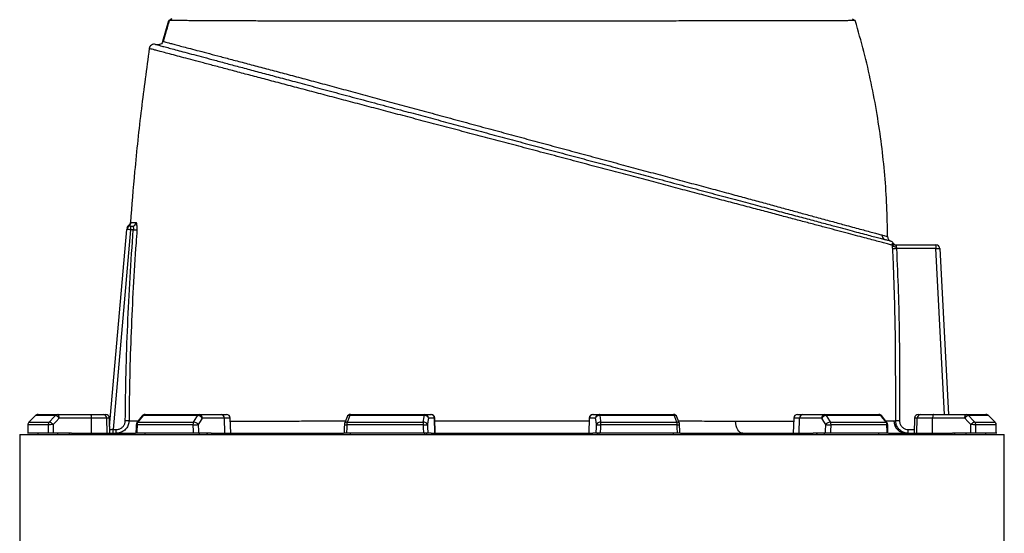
# Model space of a CAD drawing. Header units: millimetres. Extents: x 1861 to 18183, y 1323 to 18697.
# Tile 9 of 11: x 12536 to 16451, y 14374 to 16419. Entities that reach past the tile are written whole.
import ezdxf

# ---------------------------------------------------------------- set-up
doc = ezdxf.new("R2010")
doc.units = ezdxf.units.MM
doc.header["$LTSCALE"] = 5

msp = doc.modelspace()

# ---------------------------------------------------------------- linework, layer by layer
at = {"color": 7, "linetype": 'Continuous', "lineweight": 25}
for p, q in [((13105.4, 16332.8), (13128.6, 16414.7)), ((13128.6, 16414.7), (13139.8, 16422.4)), ((12893.5, 14799.7), (12962.1, 15583.7)), ((12977, 15582.4), (12907.5, 14787.4)), ((12977, 15597.4), (12977, 15582.4)), ((12977, 15597.4), (12984, 15597.4)), ((12987.5, 15582.4), (12977, 15582.4)), ((16018.4, 15522.4), (16179, 15522.4)), ((16179, 15507.4), (16021.8, 15507.4)), ((16179, 15522.4), (16179, 15507.4)), ((16194, 15508.2), (16228.6, 14847.4)), ((12598, 14842.9), (12572, 14816.7)), ((12677.6, 14843), (12598.2, 14843)), ((12608.7, 14847.4), (12687.6, 14847.4)), ((12687.6, 14847.4), (12815.8, 14847.4)), ((12815.8, 14847.4), (12867.5, 14847.4)), ((12867.5, 14847.4), (12877.3, 14847.4)), ((13022.9, 14841.6), (13002.2, 14815.4)), ((13243.6, 14843), (13026.6, 14843)), ((13034.7, 14847.4), (13250.4, 14847.4)), ((13250.4, 14847.4), (13338.1, 14847.4)), ((13338.1, 14847.4), (13358.1, 14847.4)), ((14144.3, 14843), (13847.9, 14843)), ((13851.5, 14847.4), (14146.2, 14847.4)), ((14146.2, 14847.4), (14169.9, 14847.4)), ((14169.9, 14847.4), (14171.2, 14847.4)), ((14815.3, 14847.4), (14816.6, 14847.4)), ((14816.6, 14847.4), (14840.3, 14847.4)), ((14840.3, 14847.4), (15135, 14847.4)), ((15138.6, 14843), (14842.2, 14843)), ((15628.4, 14847.4), (15648.4, 14847.4)), ((15648.4, 14847.4), (15736.1, 14847.4)), ((15736.1, 14847.4), (15951.9, 14847.4)), ((15959.9, 14843), (15743, 14843)), ((15984.3, 14815.4), (15963.6, 14841.6)), ((16109.2, 14847.4), (16119, 14847.4)), ((16119, 14847.4), (16170.8, 14847.4)), ((16170.8, 14847.4), (16298.9, 14847.4)), ((16298.9, 14847.4), (16377.9, 14847.4)), ((16388.3, 14843), (16308.9, 14843)), ((16414.5, 14816.7), (16388.5, 14842.9)), ((16414.5, 14816.7), (16388.5, 14842.9)), ((12649.2, 14806.2), (12567.9, 14806.2)), ((12572.2, 14816.8), (12653.3, 14816.8)), ((12820.9, 14832.9), (12692.8, 14832.9)), ((12821.6, 14772.4), (12820.9, 14832.9)), ((12881.7, 14832.9), (12820.9, 14832.9)), ((12883.7, 14772.4), (12881.7, 14832.9)), ((12894.4, 14772.4), (12892.3, 14832.9)), ((13224.6, 14806.2), (13002.6, 14806.2)), ((13005.9, 14816.8), (13227.4, 14816.8)), ((13349.6, 14832.9), (13261.9, 14832.9)), ((13351.2, 14772.4), (13349.6, 14832.9)), ((13375.2, 14772.4), (13373.1, 14832.9)), ((13837.4, 14837.6), (13827.6, 14811.4)), ((14139.9, 14806.2), (13836.6, 14806.2)), ((13838.1, 14816.8), (14140.7, 14816.8)), ((14184.7, 14832.9), (14161, 14832.9)), ((14186.8, 14772.4), (14184.7, 14832.9)), ((14188.3, 14772.4), (14186.2, 14832.9)), ((14800.3, 14832.9), (14798.2, 14772.4)), ((14799.8, 14772.4), (14801.8, 14832.9)), ((14825.5, 14832.9), (14801.8, 14832.9)), ((14845.8, 14816.8), (15148.4, 14816.8)), ((15149.9, 14806.2), (14846.6, 14806.2)), ((15158.9, 14811.4), (15149.1, 14837.6)), ((15613.4, 14832.9), (15611.3, 14772.4)), ((15635.3, 14772.4), (15637, 14832.9)), ((15724.6, 14832.9), (15637, 14832.9)), ((15759.1, 14816.8), (15980.6, 14816.8)), ((15984, 14806.2), (15762, 14806.2)), ((16011.5, 14822.2), (16019.1, 14822.3)), ((16094.2, 14832.9), (16092.1, 14772.4)), ((16102.8, 14772.4), (16104.8, 14832.9)), ((16165.6, 14832.9), (16104.8, 14832.9)), ((16164.9, 14772.4), (16165.6, 14832.9)), ((16293.8, 14832.9), (16165.6, 14832.9)), ((16333.2, 14816.8), (16414.3, 14816.8)), ((16418.6, 14806.2), (16337.3, 14806.2)), ((12535.8, 14767.4), (12535.8, 5747.4)), ((12535.8, 14767.4), (16450.8, 14767.4)), ((12649.6, 14772.4), (12567.7, 14772.4)), ((12608.7, 14767.4), (12608.7, 14772.4)), ((12741.6, 14772.4), (12668.8, 14772.4)), ((12687.6, 14767.4), (12687.6, 14772.4)), ((12731.1, 14767.4), (12735.8, 14772.4)), ((12741.6, 14772.4), (12995.9, 14772.4)), ((12907.5, 14772.4), (12907.5, 14787.4)), ((12907.5, 14787.4), (12920, 14787.4)), ((12920, 14772.4), (12920, 14787.4)), ((13225.5, 14772.4), (13001.8, 14772.4)), ((13034.7, 14767.4), (13034.7, 14772.4)), ((13296.5, 14772.4), (13246.7, 14772.4)), ((13250.4, 14767.4), (13250.4, 14772.4)), ((13280.2, 14767.4), (13283.4, 14772.4)), ((13296.5, 14772.4), (13823.9, 14772.4)), ((14141.1, 14772.4), (13835.5, 14772.4)), ((13851.5, 14767.4), (13851.5, 14772.4)), ((14146.2, 14767.4), (14146.2, 14772.4)), ((14154.3, 14767.4), (14155.2, 14772.4)), ((14172, 14772.4), (14158.5, 14772.4)), ((14172, 14772.4), (14814.5, 14772.4)), ((14828, 14772.4), (14814.5, 14772.4)), ((14831.4, 14772.4), (14832.2, 14767.4)), ((14840.3, 14767.4), (14840.3, 14772.4)), ((15151, 14772.4), (14845.5, 14772.4)), ((15135, 14767.4), (15135, 14772.4)), ((15162.9, 14772.4), (15690.1, 14772.4)), ((15739.8, 14772.4), (15690.1, 14772.4)), ((15703.1, 14772.4), (15706.3, 14767.4)), ((15736.1, 14767.4), (15736.1, 14772.4)), ((15984.7, 14772.4), (15761.1, 14772.4)), ((15951.9, 14767.4), (15951.9, 14772.4)), ((15990.1, 14772.4), (16244.9, 14772.4)), ((16069.1, 14772.4), (16069.1, 14787.4)), ((16317.7, 14772.4), (16244.9, 14772.4)), ((16250.7, 14772.4), (16255.4, 14767.4)), ((16298.9, 14767.4), (16298.9, 14772.4)), ((16418.8, 14772.4), (16336.9, 14772.4)), ((16377.9, 14767.4), (16377.9, 14772.4)), ((16450.8, 5747.4), (16450.8, 14767.4))]:
    msp.add_line(p, q, dxfattribs=at)
at = {"color": 8, "linetype": 'Continuous', "lineweight": 25}
for p, q in [((15999.5, 15536.9), (15999.3, 15536.9)), ((16213.6, 14847.4), (16179, 15507.4)), ((12598, 14842.9), (12598.2, 14843)), ((16388.3, 14843), (16388.5, 14842.9)), ((12567.7, 14806.2), (12567.9, 14806.2)), ((12572, 14816.7), (12572.2, 14816.8)), ((12892.3, 14832.9), (12881.7, 14832.9)), ((13373.1, 14832.9), (13349.6, 14832.9)), ((14186.2, 14832.9), (14184.7, 14832.9)), ((14801.8, 14832.9), (14800.3, 14832.9)), ((15637, 14832.9), (15613.4, 14832.9)), ((16104.8, 14832.9), (16094.2, 14832.9)), ((16414.3, 14816.8), (16414.5, 14816.7)), ((16418.6, 14806.2), (16418.9, 14806.2)), ((16069.1, 14787.4), (16092.6, 14787.4))]:
    msp.add_line(p, q, dxfattribs=at)
at = {"color": 7, "linetype": 'Continuous', "lineweight": 25, "flags": 128}
for points in [[(15846.9, 16422.4), (15852.4, 16418.6), (15858, 16414.9)], [(12977, 15582.4), (12974.1, 15582.6), (12971.3, 15582.9), (12968.7, 15583.1), (12966.4, 15583.3), (12964.6, 15583.5), (12963.2, 15583.6), (12962.4, 15583.7), (12962.1, 15583.7)], [(12987.5, 15582.4), (12990, 15582.2), (12992.5, 15582), (12994.8, 15581.8), (12997, 15581.7), (12998.8, 15581.5), (13000.3, 15581.4), (13001.4, 15581.3), (13002.1, 15581.3)], [(16021.8, 15507.4), (16019.1, 15507.2), (16016.4, 15507.1), (16013.9, 15507), (16011.7, 15506.8), (16009.9, 15506.7), (16008.4, 15506.7), (16007.4, 15506.6), (16006.9, 15506.6)], [(16179, 15507.4), (16182, 15507.5), (16184.8, 15507.7), (16187.4, 15507.8), (16189.6, 15507.9), (16191.5, 15508), (16192.9, 15508.1), (16193.7, 15508.1), (16194, 15508.2)], [(12598.2, 14843), (12577.2, 14821.8), (12572.2, 14816.8)], [(12653.3, 14816.8), (12673, 14838), (12677.6, 14843)], [(12692.8, 14832.9), (12692.6, 14835.7), (12692.3, 14838.5), (12691.8, 14841), (12691.2, 14843.2), (12690.4, 14844.9), (12689.6, 14846.3), (12688.6, 14847.1), (12687.6, 14847.4)], [(12815.8, 14847.4), (12816.8, 14847.1), (12817.7, 14846.3), (12818.6, 14844.9), (12819.3, 14843.2), (12820, 14841), (12820.5, 14838.5), (12820.8, 14835.7), (12820.9, 14832.9)], [(13026.6, 14843), (13009.9, 14821.8), (13005.9, 14816.8)], [(13227.4, 14816.8), (13240.5, 14838), (13243.6, 14843)], [(13847.9, 14843), (13840, 14821.8), (13838.1, 14816.8)], [(14140.7, 14816.8), (14143.6, 14838), (14144.3, 14843)], [(14144.3, 14843), (14144.5, 14844), (14144.7, 14844.8), (14145, 14845.6), (14145.2, 14846.2), (14145.5, 14846.7), (14145.7, 14847.1), (14146, 14847.3), (14146.2, 14847.4)], [(14842.2, 14843), (14842, 14844), (14841.8, 14844.8), (14841.6, 14845.6), (14841.3, 14846.2), (14841.1, 14846.7), (14840.8, 14847.1), (14840.5, 14847.3), (14840.3, 14847.4)], [(14842.2, 14843), (14845.1, 14821.8), (14845.8, 14816.8)], [(15148.4, 14816.8), (15140.5, 14838), (15138.6, 14843)], [(15743, 14843), (15756, 14821.8), (15759.1, 14816.8)], [(15980.6, 14816.8), (15963.9, 14838), (15959.9, 14843)], [(16170.8, 14847.4), (16169.8, 14847.1), (16168.8, 14846.3), (16168, 14844.9), (16167.2, 14843.2), (16166.6, 14841), (16166.1, 14838.5), (16165.8, 14835.7), (16165.6, 14832.9)], [(16293.8, 14832.9), (16293.9, 14835.7), (16294.2, 14838.5), (16294.7, 14841), (16295.3, 14843.2), (16296.1, 14844.9), (16297, 14846.3), (16297.9, 14847.1), (16298.9, 14847.4)], [(16308.9, 14843), (16328.6, 14821.8), (16333.2, 14816.8)], [(16414.3, 14816.8), (16393.3, 14838), (16388.3, 14843)], [(12567.7, 14806.2), (12567.6, 14797.6), (12567.5, 14771.7)], [(12692.8, 14832.9), (12680.3, 14819.5), (12668.4, 14806.7)], [(12970.4, 14822), (12969.7, 14822), (12968.6, 14822), (12967.1, 14822), (12965.2, 14822), (12963.1, 14822), (12960.7, 14822), (12958.2, 14822.1), (12955.7, 14822.1)], [(12999, 14806.5), (12998.8, 14797.9), (12998.2, 14772)], [(13224.6, 14806.2), (13227, 14806.3), (13229.7, 14806.4), (13232.6, 14806.4), (13235.5, 14806.5), (13238.4, 14806.6), (13241.2, 14806.6), (13243.7, 14806.7), (13245.8, 14806.7)], [(13261.9, 14832.9), (13253.7, 14819.5), (13245.8, 14806.7)], [(13826.7, 14806.6), (13826.4, 14798), (13825.5, 14772.1)], [(14139.9, 14806.2), (14142.8, 14806.3), (14145.8, 14806.4), (14148.6, 14806.4), (14151.2, 14806.5), (14153.4, 14806.6), (14155.2, 14806.6), (14156.6, 14806.7), (14157.4, 14806.7)], [(14161, 14832.9), (14159.1, 14819.5), (14157.4, 14806.7)], [(14829.2, 14806.7), (14827.4, 14819.5), (14825.5, 14832.9)], [(14829.2, 14806.7), (14830, 14806.7), (14831.3, 14806.6), (14833.1, 14806.6), (14835.4, 14806.5), (14838, 14806.4), (14840.8, 14806.4), (14843.7, 14806.3), (14846.6, 14806.2)], [(15161, 14772.1), (15160.7, 14780.8), (15159.9, 14806.6)], [(15411.3, 14772.4), (15405.8, 14773.3), (15400.5, 14776.1), (15395.6, 14780.5), (15391.2, 14786.6), (15387.7, 14794), (15385, 14802.4), (15383.2, 14811.6), (15382.6, 14821.1)], [(15740.8, 14806.7), (15732.9, 14819.5), (15724.6, 14832.9)], [(15740.8, 14806.7), (15742.9, 14806.7), (15745.3, 14806.6), (15748.1, 14806.6), (15751, 14806.5), (15753.9, 14806.4), (15756.8, 14806.4), (15759.5, 14806.3), (15762, 14806.2)], [(15988.3, 14772), (15988.1, 14780.6), (15987.5, 14806.5)], [(16034, 14822.3), (16031.3, 14822.3), (16028.6, 14822.3), (16026.1, 14822.3), (16023.8, 14822.3), (16022, 14822.3), (16020.5, 14822.3), (16019.6, 14822.3), (16019.1, 14822.3)], [(16318.1, 14806.7), (16306.2, 14819.5), (16293.8, 14832.9)], [(16419.1, 14771.7), (16419, 14780.4), (16418.9, 14806.2)]]:
    msp.add_lwpolyline(points, dxfattribs=at)
at = {"color": 8, "linetype": 'Continuous', "lineweight": 25, "flags": 128}
msp.add_lwpolyline([(12907.5, 14787.4), (12904.5, 14787.1), (12901.7, 14786.9), (12899, 14786.6), (12896.7, 14786.4), (12894.8, 14786.3), (12893.9, 14786.2)], dxfattribs=at)
at = {"color": 7, "linetype": 'Continuous', "lineweight": 25}
for centre, radius, start, end in [((13070.7, 16301), 20, 74.8665, 171.9452), ((12977, 15582.4), 15, 90, 175), ((12977.3, 15585.9), 15, 117.9035, 174.9931), ((12977.4, 15587.4), 15, 123.7419, 174.999), ((12963.2, 15612.4), 15, 298.059, 355.6422), ((12983.9, 15612.2), 14.9, 270.4239, 356.1134), ((15983.2, 15561.7), 19.7, 179.6762, 254.6267), ((16006.5, 15555.6), 20, 180.2841, 249.5065), ((15992.5, 15518.1), 20, 34.2911, 69.5237), ((16018.5, 15537.3), 15, 211.2823, 269.9826), ((16018.8, 15529.1), 14.9, 214.1854, 280.0516), ((16021.7, 15537.4), 15, 212.2623, 270), ((16179, 15507.4), 15, 3, 90), ((12608.7, 14832.4), 15, 90, 135.2544), ((12608.7, 14832.7), 14.6, 90.0883, 135.5971), ((12687.7, 14833.6), 13.7, 90.3258, 137.1405), ((12669.3, 14814.1), 30, 38.6994, 73.9105), ((12867.1, 14832.8), 14.6, 0.4135, 88.4735), ((12877.3, 14832.4), 15, 2, 90), ((13034.7, 14832.4), 15, 90, 141.7366), ((13035, 14837.1), 10.3, 92.0006, 145.1156), ((13251, 14838.9), 8.51, 93.9078, 151.2303), ((13242.5, 14819.3), 23.6, 34.9392, 87.5195), ((13248.5, 14834), 13.5, 355.0817, 81.7648), ((13336.2, 14834), 13.5, 355.0818, 81.7644), ((13358.1, 14832.4), 15, 2, 90), ((13851.5, 14832.4), 15, 90, 159.4472), ((13853.2, 14842.3), 5.31, 108.8965, 173.1984), ((14146.1, 14827), 16.1, 21.4775, 96.2301), ((14146.1, 14832.5), 14.9, 1.544, 89.5783), ((14169.8, 14832.5), 14.9, 1.544, 89.5783), ((14171.2, 14832.4), 15, 2, 90), ((14815.3, 14832.4), 15, 90, 178), ((14816.7, 14832.5), 14.9, 90.4217, 178.456), ((14840.4, 14832.5), 14.9, 90.4217, 178.456), ((14840.5, 14827), 16.1, 83.7699, 158.5225), ((15135, 14832.4), 15, 20.5528, 90), ((15133.3, 14842.3), 5.31, 6.8016, 71.1035), ((15628.4, 14832.4), 15, 90, 178), ((15650.4, 14834), 13.5, 98.2356, 184.9182), ((15738, 14834), 13.5, 98.2352, 184.9183), ((15744, 14819.3), 23.6, 92.4805, 145.0608), ((15735.5, 14838.9), 8.51, 28.7697, 86.0922), ((15951.9, 14832.4), 15, 38.2634, 90), ((15951.5, 14837.1), 10.3, 34.8844, 87.9994), ((16109.2, 14832.4), 15, 90, 178), ((16119.4, 14832.8), 14.6, 91.5265, 179.5865), ((16317.2, 14814.1), 30, 106.0895, 141.3006), ((16298.8, 14833.6), 13.7, 42.8595, 89.6742), ((16377.9, 14832.4), 15, 44.7456, 90), ((16377.8, 14832.7), 14.6, 44.4029, 89.9117), ((12582.7, 14806.2), 15, 135.2551, 179.6388), ((12583.1, 14806.2), 15.1, 135.5887, 180.0767), ((12664.7, 14806.2), 15.5, 137.0975, 180.2681), ((12666.2, 14534.7), 272, 89.5272, 93.586), ((12645, 14787.9), 30.1, 38.7106, 73.892), ((13014, 14806.2), 15, 141.7373, 178.7034), ((13020.2, 14806.4), 17.6, 144.1004, 180.8831), ((13244.3, 14806.5), 19.8, 148.8596, 181.0842), ((13226.4, 14793.1), 23.7, 34.9445, 87.5021), ((13841.7, 14806.2), 15, 159.4476, 178.1157), ((13871.4, 14806.7), 34.8, 163.2316, 180.9463), ((14202.8, 14806.8), 62.9, 170.8768, 180.5701), ((14142.4, 14800.8), 16.1, 21.4777, 96.2116), ((14844.1, 14800.8), 16.1, 83.7884, 158.5223), ((14783.7, 14806.8), 62.9, 359.4299, 9.1232), ((15115.1, 14806.7), 34.8, 359.0537, 16.7684), ((15144.9, 14806.2), 15, 1.8843, 20.5524), ((15760.1, 14793.1), 23.7, 92.4979, 145.0555), ((15742.2, 14806.5), 19.8, 358.9158, 31.1404), ((15966.3, 14806.4), 17.6, 359.1169, 35.8996), ((15972.5, 14806.2), 15, 1.2966, 38.2627), ((16061.3, 14822.2), 49.8, 179.9903, 269.7965), ((16341.5, 14787.9), 30.1, 106.108, 141.2894), ((16320.3, 14534.7), 272, 86.414, 90.4728), ((16321.9, 14806.2), 15.5, 359.7319, 42.9025), ((16403.5, 14806.2), 15.1, 359.9233, 44.4113), ((16403.9, 14806.2), 15, 0.3612, 44.7449)]:
    msp.add_arc(centre, radius, start, end, dxfattribs=at)
at = {"color": 8, "linetype": 'Continuous', "lineweight": 25}
for centre, radius, start, end in [((13026, 14838.7), 4.27, 82.18, 137.015), ((13846.5, 14832.9), 10.2, 81.6202, 152.4194), ((15140.1, 14832.9), 10.2, 27.5382, 98.3875), ((15960.5, 14838.7), 4.27, 42.9404, 97.8349), ((13002.3, 14822.2), 16, 258.157, 271.0178), ((13005.3, 14812.5), 4.27, 82.2255, 136.9637), ((13841.2, 14999.9), 193.8, 265.6957, 268.6446), ((13836.6, 14806.7), 10.2, 81.6491, 152.3248), ((15149.9, 14806.7), 10.2, 27.6752, 98.3509), ((15148.6, 14934.4), 128.2, 270.6012, 275.0585), ((15981.2, 14812.5), 4.27, 43.0363, 97.7745), ((15984.3, 14822.2), 16, 268.9822, 281.843)]:
    msp.add_arc(centre, radius, start, end, dxfattribs=at)
at = {"color": 7, "linetype": 'Continuous', "lineweight": 25}
for centre, major_axis, ratio, start_param, end_param in [((14493.3, 14417.6), (340.3, 55625.9), 0.034655, 1.564022, 1.56463), ((14493.3, 14417.6), (-670.2, 55625.9), 0.033063, 1.563412, 1.564019), ((14498.4, 14418.1), (-665.1, 55625.9), 0.03281, 1.563418, 1.564035), ((14493.3, 14417.6), (1259.2, 55625.9), 0.026944, 1.56442, 1.565028), ((14493.3, 14417.6), (-1500.3, 55625.9), 0.022604, 1.563201, 1.563808), ((14504.7, 14418.1), (-1488.8, 55625.9), 0.022431, 1.56321, 1.563827), ((14493.3, 14417.6), (1839.7, 55625.9), 0.012023, 1.564208, 1.564815), ((14493.3, 14417.6), (-1927.8, 55625.9), 0.006103, 1.563599, 1.564206), ((14508, 14418.1), (-1913.1, 55625.9), 0.006057, 1.563602, 1.564219), ((14478.5, 14418.1), (1913.1, 55625.9), 0.006057, 4.718966, 4.719583), ((14493.3, 14417.6), (1927.8, 55625.9), 0.006103, 4.718979, 4.719586), ((14493.3, 14417.6), (-1839.7, 55625.9), 0.012023, 4.71837, 4.718977), ((14481.8, 14418.1), (1488.8, 55625.9), 0.022431, 4.719358, 4.719975), ((14493.3, 14417.6), (1500.3, 55625.9), 0.022604, 4.719377, 4.719984), ((14493.3, 14417.6), (-1259.2, 55625.9), 0.026944, 4.718158, 4.718765), ((14488.1, 14418.1), (665.1, 55625.9), 0.03281, 4.71915, 4.719767), ((14493.3, 14417.6), (670.2, 55625.9), 0.033063, 4.719166, 4.719773), ((14493.3, 14417.6), (-340.3, 55625.9), 0.034655, 4.718555, 4.719163)]:
    msp.add_ellipse(centre, major_axis=major_axis, ratio=ratio, start_param=start_param, end_param=end_param, dxfattribs=at)
for points, knots in [([(13130.3, 16414.9), (13125.8, 16399.4), (13117.8, 16371.9), (13109.9, 16344.4), (13106.4, 16332.3)], [0, 0, 0, 0, 0.56269, 1, 1, 1, 1]), ([(13140.2, 16422.4), (13138.3, 16421.1), (13134.6, 16418.6), (13130.9, 16416), (13129, 16414.7)], [0, 0, 0, 0, 0.500025, 1, 1, 1, 1]), ([(15858, 16414.9), (15857.5, 16414.9), (15856.3, 16414.8), (15847.2, 16414.8), (15832.8, 16414.7), (15812.5, 16414.6), (15786.5, 16414.4), (15755, 16414.3), (15718, 16414.1), (15676, 16414), (15629, 16413.9), (15576.9, 16413.9), (15520.1, 16413.8), (15459, 16413.8), (15394.1, 16413.8), (15325.2, 16413.7), (15252.6, 16413.6), (15176.5, 16413.4), (15097.6, 16413.3), (15016.4, 16413.1), (14933, 16412.9), (14847.5, 16412.8), (14760.2, 16412.6), (14672, 16412.5), (14583.2, 16412.4), (14494.2, 16412.4), (14405, 16412.4), (14315.9, 16412.4), (14227.5, 16412.4), (14140.6, 16412.4), (14055.4, 16412.5), (13971.9, 16412.5), (13890.3, 16412.6), (13811.3, 16412.6), (13735.4, 16412.7), (13663, 16412.8), (13594, 16413), (13528.5, 16413.2), (13467.2, 16413.4), (13410.4, 16413.7), (13358.4, 16413.9), (13311.2, 16414.2), (13268.9, 16414.4), (13231.8, 16414.6), (13200.2, 16414.7), (13174.3, 16414.8), (13153.9, 16414.9), (13139.6, 16414.9), (13132, 16414.9), (13131, 16414.8), (13130.8, 16414.8)], [0, 0, 0, 0, 0.021258, 0.042367, 0.063421, 0.084512, 0.105725, 0.127019, 0.148163, 0.169238, 0.190328, 0.21153, 0.232837, 0.253994, 0.27507, 0.296147, 0.31732, 0.338627, 0.359819, 0.380912, 0.401992, 0.423151, 0.444452, 0.465669, 0.486764, 0.507839, 0.528974, 0.550261, 0.571509, 0.592615, 0.613685, 0.634806, 0.656066, 0.677338, 0.698464, 0.719537, 0.74064, 0.761874, 0.783163, 0.804304, 0.825373, 0.846465, 0.867664, 0.888964, 0.910121, 0.931192, 0.952269, 0.973441, 0.99477, 1, 1, 1, 1]), ([(15986.5, 15555.5), (15985.8, 15596.2), (15984.5, 15677.6), (15976.2, 15799.5), (15963.5, 15920.8), (15945.5, 16043.5), (15922.1, 16167.2), (15893.4, 16291.9), (15869.8, 16373.8), (15858, 16414.9)], [0, 0, 0, 0, 0.140142, 0.280142, 0.420056, 0.559941, 0.706514, 0.85318, 1, 1, 1, 1]), ([(13105.2, 16332.8), (13104.2, 16330.4), (13102.2, 16325.6), (13096.1, 16320.5), (13088.6, 16317.8), (13083.4, 16318.6), (13080.8, 16319)], [0, 0, 0, 0, 0.2500226, 0.5000321, 0.7500214, 1, 1, 1, 1]), ([(13105.4, 16332.8), (13105.4, 16332.8), (13105.4, 16332.8), (13105.2, 16332.6), (13109.1, 16331.5), (13116.3, 16329.4), (13127.8, 16326.3), (13143.2, 16322.2), (13162.7, 16317), (13186.3, 16310.8), (13214.9, 16303.2), (13249.2, 16294.2), (13289.5, 16283.6), (13334.9, 16271.6), (13385.6, 16258.2), (13441.3, 16243.5), (13500.7, 16227.8), (13563, 16211.2), (13627.6, 16194), (13695.6, 16175.7), (13767, 16156.5), (13841.5, 16136.4), (13917.8, 16115.8), (13995.4, 16094.8), (14074.3, 16073.4), (14155.3, 16051.5), (14238.3, 16029), (14323.1, 16005.9), (14407.4, 15983.1), (14490.9, 15960.4), (14573.4, 15938), (14656.5, 15915.5), (14740.1, 15892.9), (14823.7, 15870.4), (14905.8, 15848.3), (14986, 15826.7), (15064.1, 15805.7), (15141.3, 15785), (15217.3, 15764.5), (15291.7, 15744.4), (15361.4, 15725.6), (15426.2, 15708), (15486.4, 15691.6), (15544.6, 15675.7), (15600.4, 15660.4), (15653.7, 15645.9), (15708.1, 15631.1), (15762.3, 15616.3), (15809.5, 15603.5), (15847.4, 15593.2), (15877.2, 15585.1), (15904.3, 15577.7), (15928, 15571.3), (15948.4, 15565.8), (15958.5, 15563.1), (15963.6, 15561.8)], [0, 0, 0, 0, 0, 0.014963, 0.029962, 0.04691, 0.063872, 0.08082, 0.098256, 0.115705, 0.133141, 0.152861, 0.172603, 0.192323, 0.212839, 0.233378, 0.253895, 0.273809, 0.293739, 0.313653, 0.334158, 0.35468, 0.375185, 0.395293, 0.415417, 0.435526, 0.45623, 0.476951, 0.497655, 0.517538, 0.537436, 0.557319, 0.577766, 0.598228, 0.618674, 0.638617, 0.658576, 0.678518, 0.699042, 0.719583, 0.740107, 0.758647, 0.777199, 0.795739, 0.814741, 0.833756, 0.852758, 0.876486, 0.900214, 0.91634, 0.932474, 0.948594, 0.965743, 0.982955, 1, 1, 1, 1]), ([(13051, 16303.8), (13040.2, 16223.8), (13018.2, 16061), (12993.3, 15829.9), (12981.3, 15678.7), (12975.8, 15611)], [0, 0, 0, 0, 0.347297, 0.707293, 1, 1, 1, 1]), ([(13075.8, 16320.3), (13076.5, 16320.2), (13077.7, 16319.8), (13087.9, 16317.1), (13103.2, 16313), (13123.5, 16307.6), (13147.5, 16301.1), (13176.2, 16293.4), (13209.3, 16284.6), (13246.7, 16274.6), (13288.6, 16263.3), (13335.4, 16250.8), (13386.8, 16237), (13442.2, 16222.2), (13501.2, 16206.4), (13563.5, 16189.7), (13632.5, 16171.2), (13708.6, 16150.8), (13792.1, 16128.4), (13879, 16105.1), (13968.6, 16081.1), (14055.5, 16057.8), (14139.2, 16035.4), (14219, 16014), (14300, 15992.3), (14381.8, 15970.4), (14463.9, 15948.4), (14547, 15926.1), (14630.8, 15903.7), (14715.3, 15881), (14799.4, 15858.5), (14882.5, 15836.2), (14964.4, 15814.3), (15048.9, 15791.6), (15135.7, 15768.4), (15224.1, 15744.7), (15309.7, 15721.8), (15391.9, 15699.8), (15468.6, 15679.2), (15539.9, 15660.1), (15605.9, 15642.4), (15667.8, 15625.8), (15725.2, 15610.4), (15775.2, 15597.1), (15818.2, 15585.5), (15855.1, 15575.6), (15888.1, 15566.8), (15917.1, 15559), (15941.8, 15552.4), (15962.8, 15546.8), (15972.8, 15544.1), (15978, 15542.7)], [0, 0, 0, 0, 0.021912, 0.043851, 0.065763, 0.084823, 0.103949, 0.123109, 0.142271, 0.161401, 0.180463, 0.200196, 0.219994, 0.239829, 0.259666, 0.27947, 0.299207, 0.322159, 0.345184, 0.368235, 0.391261, 0.414214, 0.433401, 0.45265, 0.471928, 0.491204, 0.510446, 0.529629, 0.549388, 0.569212, 0.589072, 0.608934, 0.628764, 0.648526, 0.671411, 0.694369, 0.717351, 0.740308, 0.763193, 0.784665, 0.806203, 0.82776, 0.849293, 0.870762, 0.888984, 0.907266, 0.925576, 0.943883, 0.962158, 0.980374, 1, 1, 1, 1]), ([(12955.7, 14822.1), (12956.5, 14885.5), (12958.1, 15012.2), (12964.7, 15202.4), (12974, 15392.5), (12983, 15519.1), (12987.5, 15582.4)], [0, 0, 0, 0, 0.249859, 0.499716, 0.749858, 1, 1, 1, 1]), ([(12975.3, 15611), (12975.3, 15610.7), (12975.4, 15609.1), (12974.4, 15606.4), (12972.7, 15603.3), (12970.7, 15601.1), (12969.6, 15600.3), (12969, 15599.9)], [0, 0, 0, 0, 0.044816, 0.32737, 0.578062, 0.808723, 1, 1, 1, 1]), ([(12970.3, 15599.1), (12971.1, 15598.7), (12972.6, 15597.8), (12975.6, 15597.5), (12977, 15597.4)], [0, 0, 0, 0, 0.537789, 1, 1, 1, 1]), ([(12978.2, 15611.2), (12980.4, 15611.2), (12984.7, 15611.2), (12994.1, 15611.2), (12998.7, 15611.2)], [0, 0, 0, 0, 0.499137, 1, 1, 1, 1]), ([(12984, 15597.4), (12984.6, 15597.2), (12985.8, 15596.9), (12987.1, 15594.3), (12987.9, 15590.4), (12988, 15586.2), (12987.6, 15583.5), (12987.5, 15582.4)], [0, 0, 0, 0, 0.2229924, 0.4425651, 0.6556634, 0.863305, 1, 1, 1, 1]), ([(13002.1, 15581.3), (13002.3, 15583.4), (13002.6, 15588.9), (13002.6, 15597.3), (13001.8, 15605), (13000.5, 15610.2), (12999.3, 15610.9), (12998.7, 15611.2)], [0, 0, 0, 0, 0.138938, 0.350661, 0.565771, 0.783142, 1, 1, 1, 1]), ([(13002.1, 15581.3), (13000.9, 15564.1), (12995.2, 15488.1), (12986.8, 15353.2), (12978.4, 15176.3), (12972.6, 14999.2), (12971.1, 14881), (12970.4, 14822)], [0, 0, 0, 0, 0.067781, 0.30072, 0.53366, 0.766831, 1, 1, 1, 1]), ([(15963.6, 15561.8), (15968.1, 15560.6), (15977.2, 15558.1), (15984.9, 15555.9), (15986, 15555.6), (15986.5, 15555.5)], [0, 0, 0, 0, 0.326968, 0.662737, 1, 1, 1, 1]), ([(15999.3, 15536.9), (15998.8, 15537), (15997.8, 15537.3), (15990.8, 15539.3), (15982.2, 15541.6), (15978, 15542.7)], [0, 0, 0, 0, 0.3131969, 0.6617825, 1, 1, 1, 1]), ([(16006.5, 15520.8), (16006.5, 15521.4), (16006.5, 15523.8), (16006, 15526.8), (16005.4, 15529.2), (16005.6, 15529.4), (16005.7, 15529.6)], [0, 0, 0, 0, 0.090047, 0.373081, 0.673056, 1, 1, 1, 1]), ([(16006.9, 15506.6), (16006.8, 15508.2), (16006.6, 15513.1), (16006.5, 15517.6), (16006.5, 15520.8)], [0, 0, 0, 0, 0.318656, 1, 1, 1, 1]), ([(16019.1, 14822.3), (16019.1, 14832.3), (16019, 14882.3), (16018.9, 14985.6), (16018.3, 15132.3), (16015.6, 15292.4), (16011.4, 15417.1), (16007.8, 15488.5), (16006.9, 15506.6)], [0, 0, 0, 0, 0.043829, 0.219142, 0.452954, 0.686769, 0.92056, 1, 1, 1, 1]), ([(16018.4, 15522.4), (16018.4, 15522.3), (16018.4, 15522.2), (16019, 15521.3), (16020, 15519.7), (16021.2, 15517), (16021.4, 15515), (16021.4, 15514.5)], [0, 0, 0, 0, 0.243812, 0.285473, 0.577026, 0.890234, 1, 1, 1, 1]), ([(16021.4, 15514.5), (16021.5, 15512.9), (16021.5, 15510.6), (16021.8, 15508.2), (16021.8, 15507.4)], [0, 0, 0, 0, 0.6808829, 1, 1, 1, 1]), ([(16021.8, 15507.4), (16024.5, 15450.4), (16029.7, 15336.3), (16033.5, 15165.1), (16034.1, 14993.7), (16034.1, 14879.4), (16034, 14822.3)], [0, 0, 0, 0, 0.249882, 0.499763, 0.749879, 1, 1, 1, 1]), ([(12920, 14787.4), (12922.8, 14787.6), (12929.5, 14788), (12939.5, 14792.3), (12948.3, 14800.1), (12954.4, 14810.4), (12955.2, 14818.2), (12955.7, 14822.1)], [0, 0, 0, 0, 0.148522, 0.364888, 0.577708, 0.78882, 1, 1, 1, 1]), ([(12970.4, 14822), (12969.8, 14816.4), (12968.6, 14805.4), (12960.1, 14790.6), (12947.5, 14779.4), (12933.4, 14773.3), (12923.9, 14772.6), (12920, 14772.4)], [0, 0, 0, 0, 0.212064, 0.423659, 0.636373, 0.85208, 1, 1, 1, 1]), ([(16069.1, 14772.4), (16063.5, 14772.9), (16052.2, 14774), (16037.2, 14782.7), (16025.9, 14795.4), (16019.9, 14809.5), (16019.3, 14818.7), (16019.1, 14822.3)], [0, 0, 0, 0, 0.215508, 0.431084, 0.646491, 0.861424, 1, 1, 1, 1]), ([(16034, 14822.3), (16034.2, 14819.8), (16034.6, 14813.3), (16038.8, 14803.5), (16046.7, 14794.6), (16057.3, 14788.5), (16065.2, 14787.8), (16069.1, 14787.4)], [0, 0, 0, 0, 0.1384759, 0.3532938, 0.5686925, 0.7843447, 1, 1, 1, 1]), ([(12668.8, 14772.4), (12667.2, 14772.4), (12663.9, 14772.4), (12658.8, 14772.4), (12654.3, 14772.4), (12651.2, 14772.4), (12650, 14772.4), (12649.6, 14772.4)], [0, 0, 0, 0, 0.213668, 0.427326, 0.641047, 0.854889, 1, 1, 1, 1]), ([(13001.8, 14772.4), (13000.9, 14772.4), (12999, 14772.4), (12998, 14772.4), (12998.3, 14772.4), (12998.3, 14772.4)], [0, 0, 0, 0, 0.479077, 0.958153, 1, 1, 1, 1]), ([(13246.7, 14772.4), (13245.5, 14772.4), (13243.1, 14772.4), (13238.2, 14772.4), (13233.1, 14772.4), (13228.7, 14772.4), (13226.4, 14772.4), (13225.5, 14772.4)], [0, 0, 0, 0, 0.213661, 0.427323, 0.641046, 0.854893, 1, 1, 1, 1]), ([(13835.5, 14772.4), (13834, 14772.4), (13830.9, 14772.4), (13827.6, 14772.4), (13825.7, 14772.4), (13825.7, 14772.4), (13825.7, 14772.4)], [0, 0, 0, 0, 0.2748051, 0.5496159, 0.8243444, 1, 1, 1, 1]), ([(14158.5, 14772.4), (14158.1, 14772.4), (14157.2, 14772.4), (14153.8, 14772.4), (14149.5, 14772.4), (14145, 14772.4), (14142.2, 14772.4), (14141.1, 14772.4)], [0, 0, 0, 0, 0.213666, 0.427327, 0.641046, 0.854889, 1, 1, 1, 1]), ([(14845.5, 14772.4), (14843.8, 14772.4), (14840.4, 14772.4), (14835.5, 14772.4), (14831.5, 14772.4), (14828.9, 14772.4), (14828.3, 14772.4), (14828, 14772.4)], [0, 0, 0, 0, 0.213992, 0.427981, 0.641916, 0.855725, 1, 1, 1, 1]), ([(15161, 14772.4), (15160.8, 14772.4), (15160.5, 14772.4), (15158, 14772.4), (15154.7, 14772.4), (15152.1, 14772.4), (15151, 14772.4)], [0, 0, 0, 0, 0.264867, 0.539218, 0.813723, 1, 1, 1, 1]), ([(15761.1, 14772.4), (15759.7, 14772.4), (15756.9, 14772.4), (15751.8, 14772.4), (15746.7, 14772.4), (15742.6, 14772.4), (15740.6, 14772.4), (15739.8, 14772.4)], [0, 0, 0, 0, 0.213994, 0.427987, 0.64192, 0.855731, 1, 1, 1, 1]), ([(15988.1, 14772.4), (15988.2, 14772.4), (15988.3, 14772.4), (15987.1, 14772.4), (15985.4, 14772.4), (15984.7, 14772.4)], [0, 0, 0, 0, 0.197145, 0.675446, 1, 1, 1, 1]), ([(16336.9, 14772.4), (16336.2, 14772.4), (16334.8, 14772.4), (16330.8, 14772.4), (16326.1, 14772.4), (16321.5, 14772.4), (16318.8, 14772.4), (16317.7, 14772.4)], [0, 0, 0, 0, 0.21399, 0.427985, 0.641916, 0.855726, 1, 1, 1, 1])]:
    msp.add_open_spline(points, degree=3, knots=knots, dxfattribs=at)
at = {"color": 8, "linetype": 'Continuous', "lineweight": 25}
for points, knots in [([(16006.5, 15520.8), (16004.9, 15521.2), (16001.6, 15522.1), (15994.8, 15523.9), (15986.2, 15526.2), (15973.8, 15529.5), (15956.2, 15534.2), (15931.7, 15540.7), (15902.7, 15548.4), (15869.2, 15557.3), (15831.3, 15567.4), (15790.1, 15578.3), (15745.9, 15590), (15699.1, 15602.4), (15648.8, 15615.8), (15595, 15630), (15537.8, 15645.2), (15477.1, 15661.3), (15412.9, 15678.3), (15345.3, 15696.2), (15274.7, 15714.9), (15201.2, 15734.4), (15125.1, 15754.6), (15046.8, 15775.3), (14966.8, 15796.5), (14885.1, 15818.2), (14801.4, 15840.3), (14716, 15863), (14629, 15886), (14543.3, 15908.7), (14459.3, 15930.9), (14377.2, 15952.6), (14294.8, 15974.4), (14212.4, 15996.2), (14130.2, 16018), (14050.2, 16039.1), (13972.4, 16059.7), (13897.2, 16079.6), (13823.1, 16099.2), (13750.6, 16118.3), (13679.8, 16137.1), (13611.6, 16155.1), (13546.3, 16172.4), (13483.9, 16188.9), (13424.3, 16204.6), (13367.9, 16219.6), (13314.9, 16233.6), (13267.1, 16246.3), (13224.7, 16257.6), (13187.2, 16267.5), (13153.6, 16276.4), (13124.3, 16284.2), (13099.5, 16290.8), (13080.6, 16295.9), (13067, 16299.5), (13057.8, 16302), (13052, 16303.5), (13051.2, 16303.7), (13050.9, 16303.8)], [0, 0, 0, 0, 0.01086, 0.02172, 0.032634, 0.043547, 0.061104, 0.078676, 0.096234, 0.114322, 0.132426, 0.150515, 0.167775, 0.185046, 0.202306, 0.220007, 0.23772, 0.255421, 0.273801, 0.292195, 0.310575, 0.329452, 0.348342, 0.367218, 0.386251, 0.405299, 0.424332, 0.443949, 0.463583, 0.4832, 0.501689, 0.520193, 0.538682, 0.557716, 0.576765, 0.595799, 0.614238, 0.632689, 0.651128, 0.670069, 0.689024, 0.707965, 0.726974, 0.745998, 0.765006, 0.784606, 0.804222, 0.823821, 0.842185, 0.860564, 0.878928, 0.897879, 0.916847, 0.935798, 0.951767, 0.967736, 0.983877, 1, 1, 1, 1]), ([(12969.2, 15599.6), (12969.2, 15599.7), (12968.9, 15599.8), (12969.7, 15599.4), (12970.3, 15599.1)], [0, 0, 0, 0, 0.324968, 1, 1, 1, 1]), ([(12975.6, 15611), (12975.8, 15611), (12976, 15611.1), (12977.8, 15611.2), (12978.2, 15611.2)], [0, 0, 0, 0, 0.75006, 1, 1, 1, 1]), ([(16005.7, 15529.6), (16007, 15529.4), (16009.1, 15529.1), (16008.9, 15529.2), (16008.8, 15529.2)], [0, 0, 0, 0, 0.636057, 1, 1, 1, 1]), ([(12970.4, 14822), (12977.1, 14821.9), (12987.2, 14821.9), (13002.2, 14821.8), (13007.2, 14821.8)], [0, 0, 0, 0, 0.662171, 1, 1, 1, 1]), ([(13373.5, 14821.1), (13385.4, 14821.1), (13417.1, 14821.1), (13472.8, 14821.1), (13539.9, 14821.2), (13610.3, 14821.2), (13683.7, 14821.3), (13757.3, 14821.4), (13807.5, 14821.4), (13831.4, 14821.5)], [0, 0, 0, 0, 0.0911241, 0.243931, 0.3973014, 0.5511565, 0.705257, 0.8593558, 1, 1, 1, 1]), ([(14186.6, 14821.9), (14209.2, 14822), (14260.4, 14822), (14341, 14822.1), (14427.9, 14822.1), (14514.8, 14822.1), (14601.7, 14822.1), (14688.3, 14822.1), (14754.5, 14822), (14791.4, 14822), (14799.9, 14821.9)], [0, 0, 0, 0, 0.111793, 0.253312, 0.394383, 0.534699, 0.675459, 0.816446, 0.957436, 1, 1, 1, 1]), ([(15155.1, 14821.4), (15175.4, 14821.4), (15225.2, 14821.3), (15301.4, 14821.2), (15355.5, 14821.2), (15382.6, 14821.1)], [0, 0, 0, 0, 0.255779, 0.628261, 1, 1, 1, 1]), ([(15382.6, 14821.1), (15405.3, 14821.1), (15451, 14821.1), (15515.6, 14821), (15569.9, 14821), (15601.1, 14821), (15613, 14821)], [0, 0, 0, 0, 0.275814, 0.552498, 0.829624, 1, 1, 1, 1]), ([(15979.2, 14821.9), (15981.9, 14821.9), (15990.9, 14822), (16001.7, 14822.1), (16008.2, 14822.2), (16011.5, 14822.2)], [0, 0, 0, 0, 0.180588, 0.590294, 1, 1, 1, 1])]:
    msp.add_open_spline(points, degree=3, knots=knots, dxfattribs=at)

doc.saveas('drawing.dxf')
